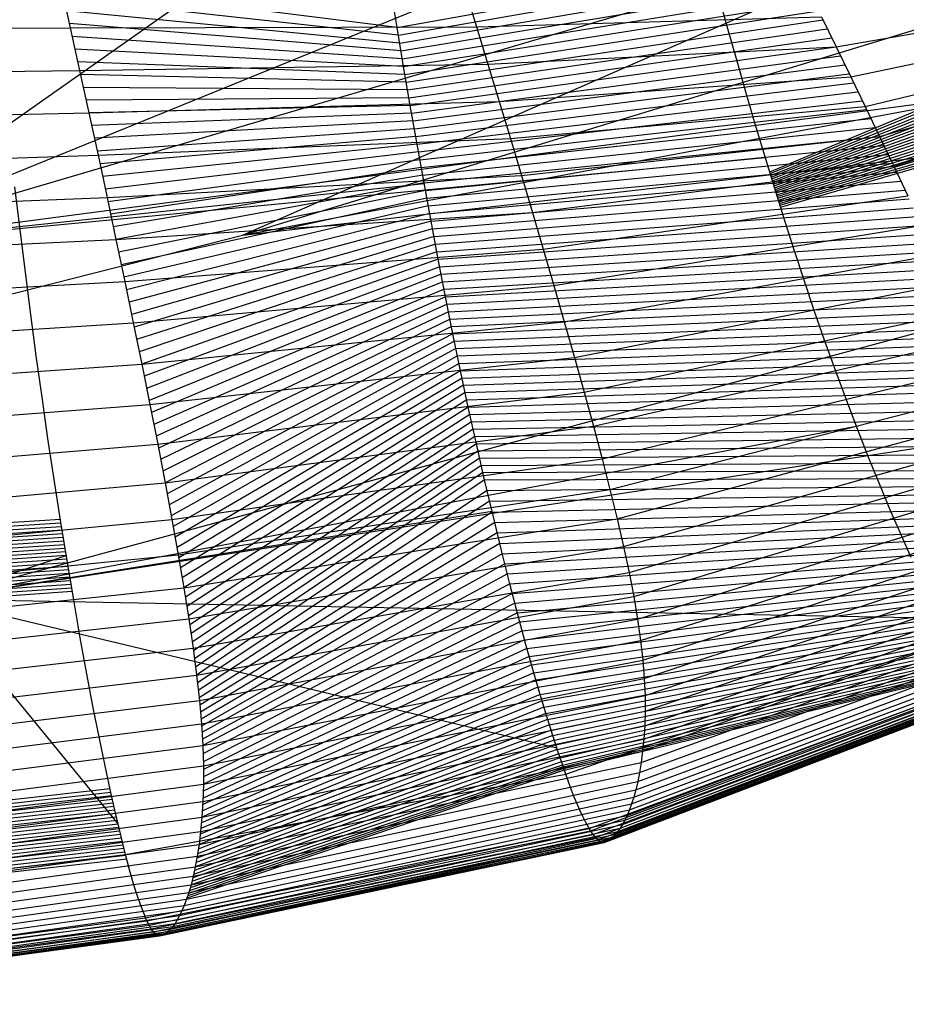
# Model space of a CAD drawing. Extents: x -487 to 487, y 0 to 271.
# Tile 11 of 13: x 271 to 414, y 11 to 171. Entities that reach past the tile are written whole.
import ezdxf

# ---------------------------------------------------------------- set-up
doc = ezdxf.new("R2010")
doc.units = 0

msp = doc.modelspace()

# ---------------------------------------------------------------- linework, layer by layer
at = {"layer": 'default', "color": 8, "linetype": 'CONTINUOUS'}
for p, q in [((306.815, 135.869, 416.289), (454.546, 200.705, 250.654)), ((240.939, 134.13, 336.403), (327.788, 195.369, 118.327)), ((240.939, 134.13, 336.403), (379.813, 190.694, 159.238)), ((240.939, 134.13, 336.403), (429.302, 189.696, 208.003)), ((306.815, 135.869, 416.289), (462.095, 183.291, 254.137)), ((306.815, 135.869, 416.289), (470.968, 166.625, 257.47)), ((240.939, 134.13, 336.403), (440.086, 160.273, 204.79)), ((306.815, 135.869, 416.289), (478.886, 155.565, 259.682)), ((240.939, 134.13, 336.403), (391.583, 148.478, 155.827)), ((240.939, 134.13, 336.403), (336.279, 144.262, 113.695)), ((39.69, 67.875, 685.076), (306.815, 135.869, 416.289))]:
    msp.add_line(p, q, dxfattribs=at)
at = {"layer": 'default', "color": 1, "linetype": 'CONTINUOUS'}
for p, q in [((331.892, 169.543, 116.31), (395.861, 181.016, 145.106)), ((332.104, 168.275, 116.192), (396.587, 179.558, 144.669)), ((332.317, 167.007, 116.074), (397.312, 178.101, 144.233)), ((332.529, 165.74, 115.956), (398.037, 176.644, 143.796)), ((332.742, 164.472, 115.838), (398.76, 175.185, 143.362)), ((332.954, 163.204, 115.72), (399.481, 173.725, 142.93)), ((333.17, 161.942, 115.595), (400.203, 172.264, 142.497)), ((333.387, 160.68, 115.469), (400.923, 170.804, 142.067)), ((333.603, 159.418, 115.343), (401.639, 169.344, 141.64)), ((333.819, 158.156, 115.217), (402.355, 167.883, 141.213)), ((334.035, 156.894, 115.091), (403.071, 166.423, 140.786)), ((334.256, 155.636, 114.957), (403.782, 164.964, 140.363)), ((334.477, 154.378, 114.823), (404.493, 163.505, 139.941)), ((334.698, 153.12, 114.689), (405.204, 162.046, 139.519)), ((334.918, 151.862, 114.554), (405.911, 160.589, 139.101)), ((335.139, 150.604, 114.42), (406.616, 159.132, 138.684)), ((335.364, 149.35, 114.277), (407.321, 157.675, 138.268)), ((335.59, 148.097, 114.134), (408.023, 156.219, 137.854)), ((335.815, 146.843, 113.991), (408.721, 154.766, 137.444)), ((336.04, 145.589, 113.847), (409.418, 153.312, 137.034)), ((336.266, 144.336, 113.704), (410.116, 151.859, 136.625)), ((336.495, 143.09, 113.553), (410.805, 150.41, 136.222)), ((336.724, 141.845, 113.402), (411.495, 148.961, 135.819)), ((336.953, 140.599, 113.25), (412.184, 147.511, 135.417)), ((337.182, 139.354, 113.099), (412.868, 146.066, 135.02)), ((337.411, 138.109, 112.948), (413.548, 144.623, 134.626)), ((337.644, 136.875, 112.788), (414.228, 143.179, 134.231)), ((337.877, 135.642, 112.628), (414.904, 141.739, 133.84)), ((338.11, 134.409, 112.468), (415.572, 140.306, 133.456)), ((338.342, 133.176, 112.308), (416.24, 138.872, 133.071)), ((338.575, 131.942, 112.148), (416.909, 137.439, 132.687)), ((338.811, 130.725, 111.98), (417.563, 136.018, 132.314)), ((339.046, 129.507, 111.812), (418.218, 134.596, 131.941)), ((339.282, 128.29, 111.644), (418.872, 133.175, 131.568)), ((339.518, 127.072, 111.475), (419.516, 131.766, 131.203)), ((256.779, 76.853, 323.318), (453.242, 130.096, 199.736)), ((339.754, 125.855, 111.307), (420.154, 130.364, 130.843)), ((339.993, 124.652, 111.13), (420.792, 128.962, 130.482)), ((340.232, 123.449, 110.952), (421.423, 127.569, 130.127)), ((340.472, 122.246, 110.774), (422.038, 126.195, 129.784)), ((340.711, 121.043, 110.597), (422.654, 124.821, 129.44)), ((340.951, 119.84, 110.419), (423.27, 123.446, 129.096)), ((341.196, 118.647, 110.23), (423.856, 122.111, 128.774)), ((341.441, 117.454, 110.04), (424.443, 120.775, 128.452)), ((341.687, 116.261, 109.851), (425.03, 119.439, 128.13)), ((341.932, 115.067, 109.661), (425.592, 118.137, 127.825)), ((342.177, 113.874, 109.471), (426.142, 116.853, 127.529)), ((342.43, 112.687, 109.268), (426.693, 115.569, 127.233)), ((342.682, 111.501, 109.065), (427.229, 114.304, 126.947)), ((342.934, 110.314, 108.862), (427.738, 113.08, 126.681)), ((343.187, 109.127, 108.659), (428.247, 111.856, 126.414)), ((343.439, 107.94, 108.455), (428.756, 110.632, 126.148)), ((256.779, 76.853, 323.318), (465.012, 108.869, 194.071)), ((343.7, 106.758, 108.237), (429.372, 109.085, 125.838)), ((343.96, 105.577, 108.019), (429.988, 107.538, 125.528)), ((344.221, 104.395, 107.8), (430.571, 106.034, 125.243)), ((256.779, 76.853, 323.318), (406.377, 104.852, 149.671)), ((344.482, 103.213, 107.582), (431.121, 104.573, 124.982)), ((344.742, 102.031, 107.363), (431.671, 103.111, 124.721)), ((345.01, 100.857, 107.131), (432.152, 101.734, 124.513)), ((345.278, 99.683, 106.899), (432.633, 100.357, 124.304)), ((345.545, 98.509, 106.667), (433.08, 99.021, 124.122)), ((345.813, 97.335, 106.435), (433.492, 97.727, 123.966)), ((346.081, 96.161, 106.202), (433.905, 96.434, 123.81)), ((346.49, 94.425, 105.837), (434.248, 95.219, 123.707)), ((346.898, 92.688, 105.471), (434.591, 94.005, 123.605)), ((347.307, 90.952, 105.105), (434.901, 92.83, 123.528)), ((256.779, 76.853, 323.318), (347.28, 91.067, 105.13)), ((347.717, 89.244, 104.731), (435.177, 91.693, 123.476)), ((348.129, 87.55, 104.353), (435.454, 90.557, 123.424)), ((348.54, 85.855, 103.975), (435.667, 89.494, 123.422)), ((348.951, 84.181, 103.594), (435.879, 88.43, 123.42)), ((349.36, 82.547, 103.206), (436.062, 87.401, 123.442)), ((349.77, 80.914, 102.819), (436.213, 86.406, 123.487)), ((350.179, 79.28, 102.431), (436.365, 85.41, 123.533)), ((256.779, 76.853, 323.318), (278.249, 83.885, 69.385)), ((350.582, 77.726, 102.04), (436.459, 84.477, 123.623)), ((350.985, 76.172, 101.649), (436.554, 83.545, 123.713)), ((351.388, 74.618, 101.258), (436.623, 82.643, 123.822)), ((351.782, 73.133, 100.867), (436.666, 81.772, 123.952)), ((352.173, 71.681, 100.477), (436.709, 80.902, 124.081)), ((352.563, 70.229, 100.087), (436.709, 80.094, 124.241)), ((352.946, 68.822, 99.701), (436.709, 79.287, 124.4)), ((353.315, 67.505, 99.323), (436.692, 78.511, 124.572)), ((256.779, 76.853, 323.318), (286.66, 40.322, 59.913)), ((256.779, 76.853, 323.318), (357.767, 52.711, 94.527)), ((256.779, 76.853, 323.318), (420.049, 73.77, 142.153)), ((353.683, 66.187, 98.944), (436.657, 77.766, 124.754)), ((354.052, 64.87, 98.566), (436.621, 77.02, 124.937)), ((354.392, 63.703, 98.206), (436.558, 76.338, 125.136)), ((354.732, 62.537, 97.847), (436.495, 75.655, 125.334)), ((355.073, 61.371, 97.487), (436.42, 75.001, 125.538)), ((355.391, 60.305, 97.146), (436.334, 74.375, 125.749)), ((355.698, 59.29, 96.814), (436.247, 73.75, 125.959)), ((356.006, 58.275, 96.482), (436.143, 73.179, 126.176)), ((356.302, 57.306, 96.159), (436.038, 72.608, 126.394)), ((356.577, 56.429, 95.855), (435.926, 72.063, 126.614)), ((356.853, 55.553, 95.551), (435.807, 71.544, 126.836)), ((357.128, 54.676, 95.247), (435.688, 71.025, 127.058)), ((357.374, 53.92, 94.97), (435.559, 70.552, 127.28)), ((359.233, 48.41, 92.836), (421.923, 70.327, 140.961)), ((357.62, 53.165, 94.694), (435.429, 70.08, 127.503)), ((357.866, 52.409, 94.417), (435.295, 69.63, 127.727)), ((358.095, 51.721, 94.155), (435.156, 69.201, 127.951)), ((358.316, 51.066, 93.901), (435.017, 68.772, 128.174)), ((358.537, 50.411, 93.647), (434.872, 68.383, 128.397)), ((358.716, 49.885, 93.442), (434.726, 67.994, 128.62)), ((358.81, 49.617, 93.332), (434.611, 67.703, 128.792)), ((358.904, 49.349, 93.222), (434.527, 67.509, 128.914)), ((358.998, 49.081, 93.112), (434.444, 67.314, 129.037)), ((363.037, 39.598, 87.984), (426.705, 63.389, 137.553)), ((287.876, 35.381, 58.276), (359.233, 48.41, 92.836)), ((360.011, 46.285, 91.909), (359.233, 48.41, 92.836)), ((360.517, 44.971, 91.29), (360.011, 46.285, 91.909)), ((361.036, 43.695, 90.644), (360.517, 44.971, 91.29)), ((361.523, 42.571, 90.022), (361.036, 43.695, 90.644)), ((361.985, 41.575, 89.417), (361.523, 42.571, 90.022)), ((362.428, 40.693, 88.824), (361.985, 41.575, 89.417)), ((362.854, 39.91, 88.241), (362.428, 40.693, 88.824)), ((291.123, 25.106, 53.332), (363.037, 39.598, 87.984)), ((363.037, 39.598, 87.984), (362.854, 39.91, 88.241)), ((208.665, 25.963, 32.661), (287.876, 35.381, 58.276)), ((288.527, 32.93, 57.361), (287.876, 35.381, 58.276)), ((288.954, 31.41, 56.745), (288.527, 32.93, 57.361)), ((289.394, 29.928, 56.093), (288.954, 31.41, 56.745)), ((289.81, 28.617, 55.459), (289.394, 29.928, 56.093)), ((290.208, 27.449, 54.835), (289.81, 28.617, 55.459)), ((290.591, 26.409, 54.218), (290.208, 27.449, 54.835)), ((290.962, 25.479, 53.604), (290.591, 26.409, 54.218)), ((210.642, 14.547, 27.526), (291.123, 25.106, 53.332)), ((291.123, 25.106, 53.332), (290.962, 25.479, 53.604))]:
    msp.add_line(p, q, dxfattribs=at)
at = {"layer": 'default', "color": 5, "linetype": 'CONTINUOUS'}
for p, q in [((331.892, 169.543, 116.31), (277.378, 176.393, 53.065)), ((277.378, 176.393, 53.065), (278.904, 169.488, 51.15)), ((332.104, 168.275, 116.192), (277.835, 174.322, 52.49)), ((342.904, 175.68, 96.027), (344.769, 169.636, 93.988)), ((403.071, 166.423, 140.786), (448.116, 174.22, 195.286)), ((332.317, 167.007, 116.074), (278.293, 172.25, 51.916)), ((344.769, 169.636, 93.988), (400.684, 171.291, 142.209)), ((400.684, 171.291, 142.209), (403.071, 166.423, 140.786)), ((405.442, 161.56, 139.378), (450.134, 170.92, 194.247)), ((204.971, 169.078, 18.34), (278.904, 169.488, 51.15)), ((332.529, 165.74, 115.956), (278.751, 170.179, 51.342)), ((278.904, 169.488, 51.15), (344.769, 169.636, 93.988)), ((278.904, 169.488, 51.15), (280.416, 162.587, 49.264)), ((344.769, 169.636, 93.988), (346.62, 163.593, 91.974)), ((332.742, 164.472, 115.838), (279.206, 168.108, 50.773)), ((346.62, 163.593, 91.974), (403.071, 166.423, 140.786)), ((403.071, 166.423, 140.786), (405.442, 161.56, 139.378)), ((407.79, 156.704, 137.991), (452.136, 167.622, 193.222)), ((332.954, 163.204, 115.72), (279.66, 166.037, 50.207)), ((333.17, 161.942, 115.595), (280.113, 163.967, 49.642)), ((280.416, 162.587, 49.264), (346.62, 163.593, 91.974)), ((346.62, 163.593, 91.974), (348.456, 157.558, 89.983)), ((410.116, 151.859, 136.625), (454.119, 164.33, 192.211)), ((205.856, 161.528, 16.519), (280.416, 162.587, 49.264)), ((280.416, 162.587, 49.264), (281.915, 155.697, 47.404)), ((333.387, 160.68, 115.469), (280.566, 161.898, 49.078)), ((348.456, 157.558, 89.983), (405.442, 161.56, 139.378)), ((405.442, 161.56, 139.378), (407.79, 156.704, 137.991)), ((333.603, 159.418, 115.343), (281.015, 159.831, 48.52)), ((412.414, 147.028, 135.283), (456.081, 161.046, 191.216)), ((333.819, 158.156, 115.217), (281.465, 157.764, 47.962)), ((281.915, 155.697, 47.404), (348.456, 157.558, 89.983)), ((334.035, 156.894, 115.091), (281.915, 155.697, 47.404)), ((348.456, 157.558, 89.983), (350.274, 151.535, 88.021)), ((350.274, 151.535, 88.021), (407.79, 156.704, 137.991)), ((407.79, 156.704, 137.991), (410.116, 151.859, 136.625)), ((206.733, 153.993, 14.727), (281.915, 155.697, 47.404)), ((281.915, 155.697, 47.404), (283.397, 148.823, 45.576)), ((334.256, 155.636, 114.957), (282.36, 153.635, 46.856)), ((334.477, 154.378, 114.823), (282.804, 151.573, 46.308)), ((334.698, 153.12, 114.689), (283.249, 149.511, 45.759)), ((334.918, 151.862, 114.554), (283.69, 147.453, 45.218)), ((352.074, 145.528, 86.089), (410.116, 151.859, 136.625)), ((410.116, 151.859, 136.625), (412.414, 147.028, 135.283)), ((283.397, 148.823, 45.576), (350.274, 151.535, 88.021)), ((335.139, 150.604, 114.42), (284.13, 145.397, 44.679)), ((350.274, 151.535, 88.021), (352.074, 145.528, 86.089)), ((207.599, 146.477, 12.971), (283.397, 148.823, 45.576)), ((283.397, 148.823, 45.576), (284.862, 141.971, 43.782)), ((335.364, 149.35, 114.277), (284.569, 143.342, 44.141)), ((335.59, 148.097, 114.134), (285.007, 141.289, 43.607)), ((353.85, 139.542, 84.192), (412.414, 147.028, 135.283)), ((412.414, 147.028, 135.283), (414.681, 142.217, 133.968)), ((284.862, 141.971, 43.782), (352.074, 145.528, 86.089)), ((335.815, 146.843, 113.991), (285.44, 139.241, 43.08)), ((336.04, 145.589, 113.847), (285.873, 137.193, 42.553)), ((352.074, 145.528, 86.089), (353.85, 139.542, 84.192)), ((336.266, 144.336, 113.704), (286.307, 135.145, 42.026)), ((336.495, 143.09, 113.553), (286.733, 133.108, 41.513)), ((355.601, 133.583, 82.335), (414.681, 142.217, 133.968)), ((208.454, 138.988, 11.252), (284.862, 141.971, 43.782)), ((284.862, 141.971, 43.782), (286.307, 135.145, 42.026)), ((336.724, 141.845, 113.402), (287.159, 131.071, 40.999)), ((336.953, 140.599, 113.25), (287.586, 129.033, 40.485)), ((286.307, 135.145, 42.026), (353.85, 139.542, 84.192)), ((337.182, 139.354, 113.099), (288.006, 127.007, 39.982)), ((353.85, 139.542, 84.192), (355.601, 133.583, 82.335)), ((337.411, 138.109, 112.948), (288.424, 124.986, 39.483)), ((357.319, 127.669, 80.524), (416.909, 137.439, 132.687)), ((337.644, 136.875, 112.788), (288.842, 122.965, 38.984)), ((209.295, 131.529, 9.576), (286.307, 135.145, 42.026)), ((286.307, 135.145, 42.026), (287.728, 128.354, 40.314)), ((337.877, 135.642, 112.628), (289.256, 120.95, 38.492)), ((338.11, 134.409, 112.468), (289.664, 118.949, 38.011)), ((287.728, 128.354, 40.314), (355.601, 133.583, 82.335)), ((338.342, 133.176, 112.308), (290.072, 116.948, 37.53)), ((355.601, 133.583, 82.335), (357.319, 127.669, 80.524)), ((359, 121.808, 78.768), (419.09, 132.701, 131.444)), ((338.575, 131.942, 112.148), (290.48, 114.946, 37.049)), ((338.811, 130.725, 111.98), (290.876, 112.974, 36.587)), ((339.046, 129.507, 111.812), (291.272, 111.002, 36.124)), ((210.122, 124.111, 7.947), (287.728, 128.354, 40.314)), ((287.728, 128.354, 40.314), (289.12, 121.618, 38.652)), ((339.282, 128.29, 111.644), (291.669, 109.03, 35.662)), ((360.638, 116.03, 77.072), (421.217, 128.027, 130.242)), ((289.12, 121.618, 38.652), (357.319, 127.669, 80.524)), ((339.518, 127.072, 111.475), (292.055, 107.086, 35.217)), ((357.319, 127.669, 80.524), (359, 121.808, 78.768)), ((339.754, 125.855, 111.307), (292.435, 105.157, 34.78)), ((339.993, 124.652, 111.13), (292.816, 103.227, 34.342)), ((340.232, 123.449, 110.952), (293.19, 101.317, 33.916)), ((362.215, 110.372, 75.455), (423.27, 123.446, 129.096)), ((210.931, 116.756, 6.373), (289.12, 121.618, 38.652)), ((289.12, 121.618, 38.652), (290.48, 114.946, 37.049)), ((290.48, 114.946, 37.049), (359, 121.808, 78.768)), ((340.472, 122.246, 110.774), (293.551, 99.445, 33.51)), ((359, 121.808, 78.768), (360.638, 116.03, 77.072)), ((340.711, 121.043, 110.597), (293.912, 97.573, 33.104)), ((340.951, 119.84, 110.419), (294.273, 95.701, 32.699)), ((341.196, 118.647, 110.23), (294.609, 93.906, 32.331)), ((363.715, 104.878, 73.941), (425.225, 118.994, 128.022)), ((341.441, 117.454, 110.04), (294.944, 92.11, 31.964)), ((291.801, 108.373, 35.508), (360.638, 116.03, 77.072)), ((341.687, 116.261, 109.851), (295.28, 90.315, 31.597)), ((341.932, 115.067, 109.661), (295.597, 88.579, 31.258)), ((360.638, 116.03, 77.072), (362.215, 110.372, 75.455)), ((211.719, 109.476, 4.863), (290.48, 114.946, 37.049)), ((290.48, 114.946, 37.049), (291.801, 108.373, 35.508)), ((342.177, 113.874, 109.471), (295.905, 86.873, 30.933)), ((365.118, 99.602, 72.551), (427.059, 114.712, 127.036)), ((342.43, 112.687, 109.268), (296.213, 85.167, 30.609)), ((293.07, 101.941, 34.051), (362.215, 110.372, 75.455)), ((342.682, 111.501, 109.065), (296.51, 83.492, 30.301)), ((342.934, 110.314, 108.862), (296.786, 81.882, 30.026)), ((362.215, 110.372, 75.455), (363.715, 104.878, 73.941)), ((366.411, 94.581, 71.301), (428.756, 110.632, 126.148)), ((343.187, 109.127, 108.659), (297.061, 80.272, 29.752)), ((212.483, 102.305, 3.419), (291.801, 108.373, 35.508)), ((291.801, 108.373, 35.508), (293.07, 101.941, 34.051)), ((343.439, 107.94, 108.455), (297.337, 78.661, 29.477)), ((343.7, 106.758, 108.237), (297.579, 77.147, 29.257)), ((343.96, 105.577, 108.019), (297.82, 75.633, 29.036)), ((367.579, 89.833, 70.213), (430.296, 106.765, 125.373)), ((294.273, 95.701, 32.699), (363.715, 104.878, 73.941)), ((344.221, 104.395, 107.8), (298.062, 74.119, 28.816)), ((363.715, 104.878, 73.941), (365.118, 99.602, 72.551)), ((344.482, 103.213, 107.582), (298.28, 72.669, 28.635)), ((368.616, 85.358, 69.3), (431.671, 103.111, 124.721)), ((213.215, 95.294, 2.063), (293.07, 101.941, 34.051)), ((293.07, 101.941, 34.051), (294.273, 95.701, 32.699)), ((344.742, 102.031, 107.363), (298.485, 71.251, 28.473)), ((345.01, 100.857, 107.131), (298.69, 69.833, 28.311)), ((295.392, 89.716, 31.474), (365.118, 99.602, 72.551)), ((345.278, 99.683, 106.899), (298.884, 68.447, 28.169)), ((365.118, 99.602, 72.551), (366.411, 94.581, 71.301)), ((369.514, 81.154, 68.573), (432.874, 99.668, 124.2)), ((345.545, 98.509, 106.667), (299.053, 67.125, 28.065)), ((345.813, 97.335, 106.435), (299.223, 65.802, 27.962)), ((346.081, 96.161, 106.202), (299.392, 64.48, 27.859)), ((370.274, 77.22, 68.033), (433.905, 96.434, 123.81)), ((213.907, 88.497, 0.818), (294.273, 95.701, 32.699)), ((294.273, 95.701, 32.699), (295.392, 89.716, 31.474)), ((296.418, 84.029, 30.392), (366.411, 94.581, 71.301)), ((346.49, 94.425, 105.837), (299.525, 63.249, 27.815)), ((366.411, 94.581, 71.301), (367.579, 89.833, 70.213)), ((346.898, 92.688, 105.471), (299.658, 62.018, 27.772)), ((370.894, 73.543, 67.684), (434.762, 93.398, 123.553)), ((214.548, 81.983, -0.294), (295.392, 89.716, 31.474)), ((295.392, 89.716, 31.474), (296.418, 84.029, 30.392)), ((297.337, 78.661, 29.477), (367.579, 89.833, 70.213)), ((347.307, 90.952, 105.105), (299.791, 60.788, 27.729)), ((367.579, 89.833, 70.213), (368.616, 85.358, 69.3)), ((371.381, 70.119, 67.516), (435.454, 90.557, 123.424)), ((347.717, 89.244, 104.731), (299.901, 59.617, 27.724)), ((371.738, 66.931, 67.525), (435.986, 87.899, 123.419)), ((348.129, 87.55, 104.353), (299.999, 58.476, 27.738)), ((298.143, 73.614, 28.742), (368.616, 85.358, 69.3)), ((348.54, 85.855, 103.975), (300.097, 57.335, 27.752)), ((368.616, 85.358, 69.3), (369.514, 81.154, 68.573)), ((371.973, 63.964, 67.704), (436.365, 85.41, 123.533)), ((215.131, 75.8, -1.259), (296.418, 84.029, 30.392)), ((296.418, 84.029, 30.392), (297.337, 78.661, 29.477)), ((348.951, 84.181, 103.594), (300.184, 56.223, 27.784)), ((372.092, 61.201, 68.043), (436.601, 83.078, 123.758)), ((349.36, 82.547, 103.206), (300.248, 55.166, 27.854)), ((298.827, 68.888, 28.203), (369.514, 81.154, 68.573)), ((349.77, 80.914, 102.819), (300.313, 54.109, 27.924)), ((369.514, 81.154, 68.573), (370.274, 77.22, 68.033)), ((372.107, 58.638, 68.521), (436.709, 80.902, 124.081)), ((215.65, 69.973, -2.048), (297.337, 78.661, 29.477)), ((297.337, 78.661, 29.477), (298.143, 73.614, 28.742)), ((350.179, 79.28, 102.431), (300.377, 53.052, 27.994)), ((372.038, 56.277, 69.107), (436.709, 78.884, 124.48)), ((299.392, 64.48, 27.859), (370.274, 77.22, 68.033)), ((350.582, 77.726, 102.04), (300.42, 51.748, 28.158)), ((370.274, 77.22, 68.033), (370.894, 73.543, 67.684)), ((371.899, 54.109, 69.775), (436.621, 77.02, 124.937)), ((350.985, 76.172, 101.649), (300.462, 50.445, 28.323)), ((371.706, 52.135, 70.499), (436.463, 75.314, 125.433)), ((216.098, 64.504, -2.648), (298.143, 73.614, 28.742)), ((298.143, 73.614, 28.742), (298.827, 68.888, 28.203)), ((299.835, 60.377, 27.715), (370.894, 73.543, 67.684)), ((351.388, 74.618, 101.258), (300.485, 49.19, 28.522)), ((370.894, 73.543, 67.684), (371.381, 70.119, 67.516)), ((371.469, 50.336, 71.264), (436.247, 73.75, 125.959)), ((351.782, 73.133, 100.867), (300.487, 47.983, 28.754)), ((371.198, 48.705, 72.054), (435.986, 72.323, 126.503)), ((352.173, 71.681, 100.477), (300.49, 46.777, 28.986)), ((370.901, 47.229, 72.859), (435.688, 71.025, 127.058)), ((216.472, 59.396, -3.041), (298.827, 68.888, 28.203)), ((298.827, 68.888, 28.203), (299.392, 64.48, 27.859)), ((300.162, 56.575, 27.761), (371.381, 70.119, 67.516)), ((352.946, 68.822, 99.701), (300.423, 44.553, 29.567)), ((352.563, 70.229, 100.087), (300.456, 45.665, 29.276)), ((370.256, 44.69, 74.478), (435.017, 68.772, 128.174)), ((370.587, 45.894, 73.667), (435.365, 69.844, 127.615)), ((371.381, 70.119, 67.516), (371.738, 66.931, 67.525)), ((353.315, 67.505, 99.323), (300.375, 43.488, 29.879)), ((369.914, 43.606, 75.284), (434.653, 67.8, 128.731)), ((353.683, 66.187, 98.944), (300.312, 42.47, 30.214)), ((300.377, 53.052, 27.994), (371.738, 66.931, 67.525)), ((369.198, 41.746, 76.89), (433.876, 66.115, 129.842)), ((369.56, 42.626, 76.089), (434.271, 66.915, 129.288)), ((371.738, 66.931, 67.525), (371.973, 63.964, 67.704)), ((216.772, 54.644, -3.227), (299.392, 64.48, 27.859)), ((299.392, 64.48, 27.859), (299.835, 60.377, 27.715)), ((354.052, 64.87, 98.566), (300.249, 41.452, 30.548)), ((300.484, 49.793, 28.406), (371.973, 63.964, 67.704)), ((368.085, 39.67, 79.228), (432.639, 64.187, 131.461)), ((368.457, 40.271, 78.465), (433.056, 64.752, 130.932)), ((368.829, 40.963, 77.684), (433.469, 65.395, 130.391)), ((371.973, 63.964, 67.704), (372.092, 61.201, 68.043)), ((354.732, 62.537, 97.847), (300.078, 39.595, 31.281)), ((354.392, 63.703, 98.206), (300.164, 40.524, 30.915)), ((363.263, 39.215, 87.669), (426.984, 63.096, 137.332)), ((363.656, 38.619, 87.107), (427.466, 62.647, 136.939)), ((364.037, 38.137, 86.541), (427.932, 62.293, 136.543)), ((366.619, 37.953, 82.105), (430.975, 62.513, 133.456)), ((366.952, 38.281, 81.464), (431.355, 62.84, 133.011)), ((367.34, 38.691, 80.71), (431.798, 63.245, 132.488)), ((367.709, 39.146, 79.982), (432.215, 63.686, 131.984)), ((355.073, 61.371, 97.487), (299.983, 38.71, 31.658)), ((300.49, 46.777, 28.986), (372.092, 61.201, 68.043)), ((364.42, 37.773, 85.95), (428.394, 62.039, 136.13)), ((364.797, 37.528, 85.344), (428.847, 61.886, 135.708)), ((365.18, 37.405, 84.705), (429.302, 61.837, 135.263)), ((365.48, 37.351, 84.197), (429.656, 61.835, 134.909)), ((366.077, 37.578, 83.117), (430.351, 62.115, 134.159)), ((366.119, 37.597, 83.041), (430.399, 62.137, 134.106)), ((372.092, 61.201, 68.043), (372.107, 58.638, 68.521)), ((216.997, 50.236, -3.2), (299.835, 60.377, 27.715)), ((355.698, 59.29, 96.814), (299.777, 37.029, 32.43)), ((299.835, 60.377, 27.715), (300.162, 56.575, 27.761)), ((355.391, 60.305, 97.146), (299.88, 37.869, 32.044)), ((356.006, 58.275, 96.482), (299.66, 36.267, 32.831)), ((300.406, 43.997, 29.712), (372.107, 58.638, 68.521)), ((372.107, 58.638, 68.521), (372.038, 56.277, 69.107)), ((217.15, 46.166, -2.971), (300.162, 56.575, 27.761)), ((356.577, 56.429, 95.855), (299.421, 34.782, 33.636)), ((356.302, 57.306, 96.159), (299.543, 35.506, 33.232)), ((300.162, 56.575, 27.761), (300.377, 53.052, 27.994)), ((300.249, 41.452, 30.548), (372.038, 56.277, 69.107)), ((372.038, 56.277, 69.107), (371.899, 54.109, 69.775)), ((357.128, 54.676, 95.247), (299.167, 33.41, 34.451)), ((356.853, 55.553, 95.551), (299.294, 34.096, 34.044)), ((217.233, 42.41, -2.543), (300.377, 53.052, 27.994)), ((357.62, 53.165, 94.694), (298.897, 32.176, 35.271)), ((357.374, 53.92, 94.97), (299.032, 32.793, 34.861)), ((300.035, 39.131, 31.465), (371.899, 54.109, 69.775)), ((300.377, 53.052, 27.994), (300.484, 49.793, 28.406)), ((371.899, 54.109, 69.775), (371.706, 52.135, 70.499)), ((358.095, 51.721, 94.155), (298.621, 31.036, 36.087)), ((357.866, 52.409, 94.417), (298.76, 31.59, 35.68)), ((299.777, 37.029, 32.43), (371.706, 52.135, 70.499)), ((371.706, 52.135, 70.499), (371.469, 50.336, 71.264)), ((217.249, 38.952, -1.924), (300.484, 49.793, 28.406)), ((358.81, 49.617, 93.332), (298.062, 29.051, 37.678)), ((358.716, 49.885, 93.442), (298.195, 29.489, 37.305)), ((358.537, 50.411, 93.647), (298.339, 29.985, 36.9)), ((358.316, 51.066, 93.901), (298.482, 30.482, 36.495)), ((299.484, 35.125, 33.432), (371.469, 50.336, 71.264)), ((300.484, 49.793, 28.406), (300.49, 46.777, 28.986)), ((371.469, 50.336, 71.264), (371.198, 48.705, 72.054)), ((358.998, 49.081, 93.112), (297.813, 28.292, 38.361)), ((358.904, 49.349, 93.222), (297.937, 28.671, 38.02)), ((299.167, 33.41, 34.451), (371.198, 48.705, 72.054)), ((371.198, 48.705, 72.054), (370.901, 47.229, 72.859)), ((217.202, 35.767, -1.125), (300.49, 46.777, 28.986)), ((298.83, 31.868, 35.476), (370.901, 47.229, 72.859)), ((300.49, 46.777, 28.986), (300.406, 43.997, 29.712)), ((370.901, 47.229, 72.859), (370.587, 45.894, 73.667)), ((298.482, 30.482, 36.495), (370.587, 45.894, 73.667)), ((370.587, 45.894, 73.667), (370.256, 44.69, 74.478)), ((217.1, 32.849, -0.171), (300.406, 43.997, 29.712)), ((297.76, 28.131, 38.506), (369.914, 43.606, 75.284)), ((298.124, 29.241, 37.507), (370.256, 44.69, 74.478)), ((300.406, 43.997, 29.712), (300.249, 41.452, 30.548)), ((369.914, 43.606, 75.284), (369.56, 42.626, 76.089)), ((370.256, 44.69, 74.478), (369.914, 43.606, 75.284)), ((297.014, 26.254, 40.475), (369.198, 41.746, 76.89)), ((297.389, 27.137, 39.497), (369.56, 42.626, 76.089)), ((369.198, 41.746, 76.89), (368.829, 40.963, 77.684)), ((369.56, 42.626, 76.089), (369.198, 41.746, 76.89)), ((216.954, 30.19, 0.896), (300.249, 41.452, 30.548)), ((296.258, 24.797, 42.382), (368.457, 40.271, 78.465)), ((296.636, 25.476, 41.439), (368.829, 40.963, 77.684)), ((300.249, 41.452, 30.548), (300.035, 39.131, 31.465)), ((368.457, 40.271, 78.465), (368.085, 39.67, 79.228)), ((368.829, 40.963, 77.684), (368.457, 40.271, 78.465)), ((216.773, 27.778, 2.045), (300.035, 39.131, 31.465)), ((291.322, 24.647, 52.997), (363.263, 39.215, 87.669)), ((291.668, 23.927, 52.395), (363.656, 38.619, 87.107)), ((295.145, 23.299, 45.064), (367.34, 38.691, 80.71)), ((295.51, 23.721, 44.198), (367.709, 39.146, 79.982)), ((295.884, 24.217, 43.298), (368.085, 39.67, 79.228)), ((300.035, 39.131, 31.465), (299.777, 37.029, 32.43)), ((363.263, 39.215, 87.669), (363.037, 39.598, 87.984)), ((363.656, 38.619, 87.107), (363.263, 39.215, 87.669)), ((364.037, 38.137, 86.541), (363.656, 38.619, 87.107)), ((367.34, 38.691, 80.71), (366.952, 38.281, 81.464)), ((367.709, 39.146, 79.982), (367.34, 38.691, 80.71)), ((368.085, 39.67, 79.228), (367.709, 39.146, 79.982)), ((216.568, 25.605, 3.239), (299.777, 37.029, 32.43)), ((292.01, 23.331, 51.78), (364.037, 38.137, 86.541)), ((292.356, 22.864, 51.129), (364.42, 37.773, 85.95)), ((292.703, 22.527, 50.453), (364.797, 37.528, 85.344)), ((293.059, 22.319, 49.729), (365.18, 37.405, 84.705)), ((293.34, 22.204, 49.15), (365.48, 37.351, 84.197)), ((293.912, 22.335, 47.898), (366.077, 37.578, 83.117)), ((293.952, 22.347, 47.81), (366.119, 37.597, 83.041)), ((294.436, 22.638, 46.713), (366.619, 37.953, 82.105)), ((294.763, 22.929, 45.956), (366.952, 38.281, 81.464)), ((299.777, 37.029, 32.43), (299.484, 35.125, 33.432)), ((364.42, 37.773, 85.95), (364.037, 38.137, 86.541)), ((364.797, 37.528, 85.344), (364.42, 37.773, 85.95)), ((365.18, 37.405, 84.705), (364.797, 37.528, 85.344)), ((365.48, 37.351, 84.197), (365.18, 37.405, 84.705)), ((366.077, 37.578, 83.117), (365.48, 37.351, 84.197)), ((366.119, 37.597, 83.041), (366.077, 37.578, 83.117)), ((366.619, 37.953, 82.105), (366.119, 37.597, 83.041)), ((366.952, 38.281, 81.464), (366.619, 37.953, 82.105)), ((216.342, 23.648, 4.465), (299.484, 35.125, 33.432)), ((299.484, 35.125, 33.432), (299.167, 33.41, 34.451)), ((216.103, 21.893, 5.701), (299.167, 33.41, 34.451)), ((299.167, 33.41, 34.451), (298.83, 31.868, 35.476)), ((215.601, 18.924, 8.158), (298.482, 30.482, 36.495)), ((215.855, 20.325, 6.937), (298.83, 31.868, 35.476)), ((298.482, 30.482, 36.495), (298.124, 29.241, 37.507)), ((298.83, 31.868, 35.476), (298.482, 30.482, 36.495)), ((215.343, 17.677, 9.365), (298.124, 29.241, 37.507)), ((298.124, 29.241, 37.507), (297.76, 28.131, 38.506)), ((215.084, 16.57, 10.551), (297.76, 28.131, 38.506)), ((297.76, 28.131, 38.506), (297.389, 27.137, 39.497)), ((214.559, 14.72, 12.874), (297.014, 26.254, 40.475)), ((214.822, 15.587, 11.722), (297.389, 27.137, 39.497)), ((297.014, 26.254, 40.475), (296.636, 25.476, 41.439)), ((297.389, 27.137, 39.497), (297.014, 26.254, 40.475)), ((210.766, 14.028, 27.166), (291.322, 24.647, 52.997)), ((213.777, 12.77, 16.173), (295.884, 24.217, 43.298)), ((214.035, 13.316, 15.106), (296.258, 24.797, 42.382)), ((214.296, 13.966, 14.004), (296.636, 25.476, 41.439)), ((291.322, 24.647, 52.997), (291.123, 25.106, 53.332)), ((291.668, 23.927, 52.395), (291.322, 24.647, 52.997)), ((295.884, 24.217, 43.298), (295.51, 23.721, 44.198)), ((296.258, 24.797, 42.382), (295.884, 24.217, 43.298)), ((296.636, 25.476, 41.439), (296.258, 24.797, 42.382)), ((210.983, 13.207, 26.516), (291.668, 23.927, 52.395)), ((211.199, 12.518, 25.846), (292.01, 23.331, 51.78)), ((211.42, 11.964, 25.128), (292.356, 22.864, 51.129)), ((211.644, 11.546, 24.376), (292.703, 22.527, 50.453)), ((212.793, 11.358, 20.125), (294.436, 22.638, 46.713)), ((213.014, 11.608, 19.251), (294.763, 22.929, 45.956)), ((213.273, 11.931, 18.221), (295.145, 23.299, 45.064)), ((213.521, 12.313, 17.219), (295.51, 23.721, 44.198)), ((292.01, 23.331, 51.78), (291.668, 23.927, 52.395)), ((292.356, 22.864, 51.129), (292.01, 23.331, 51.78)), ((292.703, 22.527, 50.453), (292.356, 22.864, 51.129)), ((293.059, 22.319, 49.729), (292.703, 22.527, 50.453)), ((294.436, 22.638, 46.713), (293.952, 22.347, 47.81)), ((294.763, 22.929, 45.956), (294.436, 22.638, 46.713)), ((295.145, 23.299, 45.064), (294.763, 22.929, 45.956)), ((295.51, 23.721, 44.198), (295.145, 23.299, 45.064)), ((211.876, 11.265, 23.564), (293.059, 22.319, 49.729)), ((212.06, 11.094, 22.912), (293.34, 22.204, 49.15)), ((212.441, 11.131, 21.484), (293.912, 22.335, 47.898)), ((212.467, 11.137, 21.383), (293.952, 22.347, 47.81)), ((293.34, 22.204, 49.15), (293.059, 22.319, 49.729)), ((293.912, 22.335, 47.898), (293.34, 22.204, 49.15)), ((293.952, 22.347, 47.81), (293.912, 22.335, 47.898))]:
    msp.add_line(p, q, dxfattribs=at)
at = {"layer": 'default', "color": 3, "linetype": 'CONTINUOUS'}
for p, q in [((331.892, 169.543, 116.31), (330.847, 175.915, 116.863)), ((385.541, 169.334, 157.739), (384.09, 174.599, 158.148)), ((332.954, 163.204, 115.72), (331.892, 169.543, 116.31)), ((387.011, 164.099, 157.306), (385.541, 169.334, 157.739)), ((334.035, 156.894, 115.091), (332.954, 163.204, 115.72)), ((388.503, 158.891, 156.845), (387.011, 164.099, 157.306)), ((390.021, 153.704, 156.354), (388.503, 158.891, 156.845)), ((335.139, 150.604, 114.42), (334.035, 156.894, 115.091)), ((391.565, 148.539, 155.833), (390.021, 153.704, 156.354)), ((336.266, 144.336, 113.704), (335.139, 150.604, 114.42)), ((393.129, 143.411, 155.284), (391.565, 148.539, 155.833)), ((337.411, 138.109, 112.948), (336.266, 144.336, 113.704)), ((270.755, 136.74, 75.063), (269.915, 143.706, 75.496)), ((394.713, 138.338, 154.705), (393.129, 143.411, 155.284)), ((338.575, 131.942, 112.148), (337.411, 138.109, 112.948)), ((396.311, 133.334, 154.097), (394.713, 138.338, 154.705)), ((271.615, 129.837, 74.577), (270.755, 136.74, 75.063)), ((397.929, 128.394, 153.458), (396.311, 133.334, 154.097)), ((339.754, 125.855, 111.307), (338.575, 131.942, 112.148)), ((272.492, 123.016, 74.038), (271.615, 129.837, 74.577)), ((399.579, 123.501, 152.776), (397.929, 128.394, 153.458)), ((340.951, 119.84, 110.419), (339.754, 125.855, 111.307)), ((273.389, 116.27, 73.44), (272.492, 123.016, 74.038)), ((401.271, 118.639, 152.047), (399.579, 123.501, 152.776)), ((342.177, 113.874, 109.471), (340.951, 119.84, 110.419)), ((403.01, 113.805, 151.266), (401.271, 118.639, 152.047)), ((274.316, 109.572, 72.769), (273.389, 116.27, 73.44)), ((343.439, 107.94, 108.455), (342.177, 113.874, 109.471)), ((404.788, 109.009, 150.436), (403.01, 113.805, 151.266)), ((275.277, 102.901, 72.019), (274.316, 109.572, 72.769)), ((406.593, 104.287, 149.567), (404.788, 109.009, 150.436)), ((344.742, 102.031, 107.363), (343.439, 107.94, 108.455)), ((408.402, 99.685, 148.669), (406.593, 104.287, 149.567)), ((276.278, 96.25, 71.18), (275.277, 102.901, 72.019)), ((346.081, 96.161, 106.202), (344.742, 102.031, 107.363)), ((410.198, 95.254, 147.751), (408.402, 99.685, 148.669)), ((277.314, 89.634, 70.259), (276.278, 96.25, 71.18)), ((347.443, 90.373, 104.984), (346.081, 96.161, 106.202)), ((411.957, 91.046, 146.824), (410.198, 95.254, 147.751)), ((413.657, 87.121, 145.902), (411.957, 91.046, 146.824)), ((278.376, 83.103, 69.266), (277.314, 89.634, 70.259)), ((348.814, 84.726, 103.723), (347.443, 90.373, 104.984)), ((415.255, 83.566, 145.008), (413.657, 87.121, 145.902)), ((350.179, 79.28, 102.431), (348.814, 84.726, 103.723)), ((279.451, 76.722, 68.216), (278.376, 83.103, 69.266)), ((351.522, 74.101, 101.127), (350.179, 79.28, 102.431)), ((280.529, 70.56, 67.116), (279.451, 76.722, 68.216)), ((352.823, 69.261, 99.828), (351.522, 74.101, 101.127)), ((281.595, 64.691, 65.983), (280.529, 70.56, 67.116)), ((354.052, 64.87, 98.566), (352.823, 69.261, 99.828)), ((282.636, 59.199, 64.831), (281.595, 64.691, 65.983)), ((355.186, 60.982, 97.368), (354.052, 64.87, 98.566)), ((356.21, 57.598, 96.26), (355.186, 60.982, 97.368)), ((283.625, 54.206, 63.692), (282.636, 59.199, 64.831)), ((357.128, 54.676, 95.247), (356.21, 57.598, 96.26)), ((357.947, 52.157, 94.324), (357.128, 54.676, 95.247)), ((284.545, 49.777, 62.59), (283.625, 54.206, 63.692)), ((358.684, 49.974, 93.478), (357.947, 52.157, 94.324)), ((285.38, 45.915, 61.558), (284.545, 49.777, 62.59)), ((359.233, 48.41, 92.836), (358.684, 49.974, 93.478)), ((286.133, 42.573, 60.601), (285.38, 45.915, 61.558)), ((286.808, 39.688, 59.719), (286.133, 42.573, 60.601)), ((287.419, 37.181, 58.902), (286.808, 39.688, 59.719)), ((287.876, 35.381, 58.276), (287.419, 37.181, 58.902))]:
    msp.add_line(p, q, dxfattribs=at)
at = {"layer": 'default', "color": 30, "linetype": 'CONTINUOUS'}
for p, q in [((392.301, 146.126, 155.575), (450.418, 170.452, 194.102)), ((392.389, 145.841, 155.543), (450.788, 169.84, 193.913)), ((392.477, 145.555, 155.512), (451.158, 169.228, 193.723)), ((392.565, 145.269, 155.48), (451.528, 168.615, 193.534)), ((392.653, 144.984, 155.448), (451.898, 168.003, 193.345)), ((392.742, 144.698, 155.417), (452.268, 167.391, 193.156)), ((392.83, 144.412, 155.385), (452.639, 166.779, 192.967)), ((392.918, 144.127, 155.353), (453.009, 166.167, 192.778)), ((393.006, 143.841, 155.322), (453.379, 165.554, 192.589)), ((393.094, 143.556, 155.29), (453.749, 164.942, 192.4)), ((393.183, 143.27, 155.258), (454.119, 164.33, 192.211)), ((393.271, 142.984, 155.227), (454.511, 163.673, 192.012)), ((393.359, 142.699, 155.195), (454.904, 163.017, 191.813)), ((393.447, 142.413, 155.164), (455.296, 162.36, 191.614)), ((393.535, 142.127, 155.132), (455.688, 161.703, 191.415)), ((393.624, 141.842, 155.1), (456.081, 161.046, 191.216)), ((393.712, 141.556, 155.069), (456.355, 160.582, 191.077)), ((393.8, 141.271, 155.037), (456.63, 160.118, 190.939)), ((393.888, 140.985, 155.005), (456.905, 159.654, 190.8)), ((393.976, 140.699, 154.974), (457.18, 159.189, 190.662)), ((394.065, 140.414, 154.942), (457.454, 158.725, 190.523))]:
    msp.add_line(p, q, dxfattribs=at)
at = {"layer": 'default', "color": 2, "linetype": 'CONTINUOUS'}
for p, q in [((277.297, 89.744, 70.275), (202.608, 84.791, 43.713)), ((277.392, 89.158, 70.187), (202.658, 84.197, 43.644)), ((277.487, 88.572, 70.098), (202.708, 83.603, 43.575)), ((277.582, 87.986, 70.009), (202.757, 83.009, 43.505)), ((277.392, 89.158, 70.187), (277.297, 89.158, 70.275)), ((277.487, 88.572, 70.098), (277.392, 88.572, 70.187)), ((277.582, 87.986, 70.009), (277.487, 87.986, 70.098)), ((277.677, 87.4, 69.92), (202.807, 82.415, 43.436)), ((277.773, 86.814, 69.831), (202.857, 81.82, 43.367)), ((277.677, 87.4, 69.92), (277.582, 87.4, 70.009)), ((277.773, 86.814, 69.831), (277.677, 86.814, 69.92)), ((277.868, 86.228, 69.741), (202.907, 81.226, 43.298)), ((277.963, 85.643, 69.652), (202.957, 80.632, 43.229)), ((278.058, 85.057, 69.563), (203.006, 80.038, 43.16)), ((277.868, 86.228, 69.741), (277.773, 86.228, 69.831)), ((277.963, 85.643, 69.652), (277.868, 85.643, 69.741)), ((278.058, 85.057, 69.563), (277.963, 85.057, 69.652)), ((278.154, 84.471, 69.474), (203.056, 79.444, 43.09)), ((278.249, 83.885, 69.385), (203.106, 78.85, 43.021)), ((278.344, 83.299, 69.296), (203.156, 78.255, 42.952)), ((278.154, 84.471, 69.474), (278.058, 84.471, 69.563)), ((278.249, 83.885, 69.385), (278.154, 83.885, 69.474)), ((278.344, 83.299, 69.296), (278.249, 83.299, 69.385)), ((278.442, 82.714, 69.202), (203.207, 77.662, 42.879)), ((278.54, 82.129, 69.106), (203.259, 77.068, 42.802)), ((278.638, 81.545, 69.01), (203.31, 76.475, 42.725)), ((278.442, 82.714, 69.202), (278.344, 82.714, 69.296)), ((278.54, 82.129, 69.106), (278.442, 82.129, 69.202)), ((278.638, 81.545, 69.01), (278.54, 81.545, 69.106)), ((278.737, 80.96, 68.914), (203.362, 75.882, 42.648)), ((278.835, 80.376, 68.817), (203.414, 75.288, 42.571)), ((278.737, 80.96, 68.914), (278.638, 80.96, 69.01)), ((278.835, 80.376, 68.817), (278.737, 80.376, 68.914)), ((278.934, 79.791, 68.721), (203.466, 74.695, 42.495)), ((279.032, 79.207, 68.625), (203.518, 74.102, 42.418)), ((279.131, 78.622, 68.529), (203.569, 73.508, 42.341)), ((278.934, 79.791, 68.721), (278.835, 79.791, 68.817)), ((279.032, 79.207, 68.625), (278.934, 79.207, 68.721)), ((279.131, 78.622, 68.529), (279.032, 78.622, 68.625)), ((279.229, 78.038, 68.432), (203.621, 72.915, 42.264)), ((279.229, 78.038, 68.432), (279.131, 78.038, 68.529)), ((285.355, 46.03, 61.588), (207.223, 37.241, 35.827)), ((285.483, 45.458, 61.427), (207.294, 36.656, 35.678)), ((285.612, 44.886, 61.263), (207.365, 36.07, 35.529)), ((285.483, 45.458, 61.427), (285.355, 45.458, 61.588)), ((285.612, 44.886, 61.263), (285.483, 44.886, 61.427)), ((285.74, 44.314, 61.1), (207.436, 35.485, 35.38)), ((285.869, 43.743, 60.936), (207.506, 34.899, 35.231)), ((285.998, 43.171, 60.772), (207.577, 34.314, 35.082)), ((285.74, 44.314, 61.1), (285.612, 44.314, 61.263)), ((285.869, 43.743, 60.936), (285.74, 43.743, 61.1)), ((285.998, 43.171, 60.772), (285.869, 43.171, 60.936)), ((286.127, 42.6, 60.609), (207.648, 33.729, 34.931)), ((286.26, 42.03, 60.435), (207.722, 33.144, 34.771)), ((286.127, 42.6, 60.609), (285.998, 42.6, 60.772)), ((286.26, 42.03, 60.435), (286.127, 42.03, 60.609)), ((286.393, 41.461, 60.261), (207.796, 32.56, 34.611)), ((286.526, 40.891, 60.087), (207.869, 31.976, 34.451)), ((286.66, 40.322, 59.913), (207.943, 31.392, 34.29)), ((286.393, 41.461, 60.261), (286.26, 41.461, 60.435)), ((286.526, 40.891, 60.087), (286.393, 40.891, 60.261)), ((286.66, 40.322, 59.913), (286.526, 40.322, 60.087)), ((286.793, 39.752, 59.739), (208.017, 30.807, 34.13)), ((286.931, 39.184, 59.555), (208.093, 30.224, 33.961)), ((287.069, 38.617, 59.37), (208.17, 29.641, 33.789)), ((286.793, 39.752, 59.739), (286.66, 39.752, 59.913)), ((286.931, 39.184, 59.555), (286.793, 39.184, 59.739)), ((287.069, 38.617, 59.37), (286.931, 38.617, 59.555)), ((287.208, 38.05, 59.185), (208.246, 29.058, 33.617)), ((287.346, 37.482, 59), (208.323, 28.475, 33.445)), ((287.487, 36.916, 58.81), (208.4, 27.892, 33.272)), ((287.208, 38.05, 59.185), (287.069, 38.05, 59.37)), ((287.346, 37.482, 59), (287.208, 37.482, 59.185)), ((287.487, 36.916, 58.81), (287.346, 36.916, 59)), ((287.63, 36.351, 58.613), (208.48, 27.31, 33.088)), ((287.774, 35.785, 58.416), (208.56, 26.729, 32.904)), ((287.919, 35.221, 58.216), (208.64, 26.147, 32.719)), ((287.63, 36.351, 58.613), (287.487, 36.351, 58.81)), ((287.774, 35.785, 58.416), (287.63, 35.785, 58.613)), ((287.919, 35.221, 58.216), (287.774, 35.221, 58.416)), ((288.068, 34.658, 58.006), (208.722, 25.566, 32.525)), ((288.068, 34.658, 58.006), (287.919, 34.658, 58.216))]:
    msp.add_line(p, q, dxfattribs=at)

doc.saveas('drawing.dxf')
